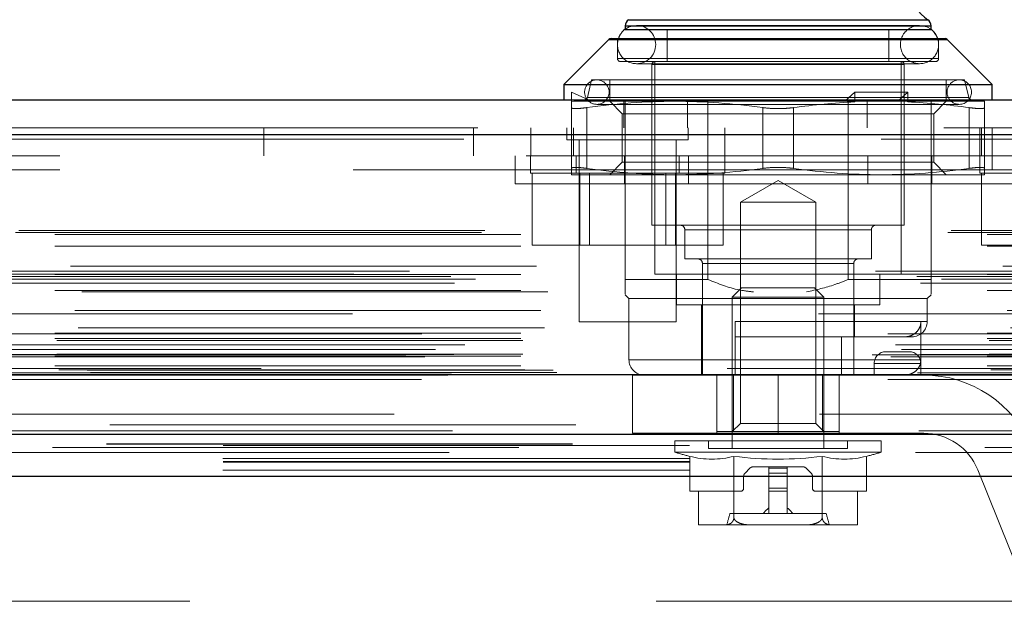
# Model space of a CAD drawing. Header units: inches. Extents: x 0.2 to 10.8, y 0.2 to 8.2.
# Tile 15 of 98: x 4.348 to 4.559, y 2.364 to 2.489. Entities that reach past the tile are written whole.
import ezdxf

# ---------------------------------------------------------------- set-up
doc = ezdxf.new("R2010")
doc.units = ezdxf.units.IN
doc.header["$MEASUREMENT"] = 0
doc.linetypes.add('HIDDEN', pattern=[0.07500000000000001, 0.05, -0.025])
doc.layers.add('DIMENSIONS', color=140, linetype='Continuous')
doc.layers.add('SLD-0', color=179, linetype='Continuous')
doc.styles.add('SLDTEXTSTYLE0', font='TXT', dxfattribs={"width": 0.7})
doc.dimstyles.new('SLDDIMSTYLE0', dxfattribs={"dimtxt": 0.0849609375, "dimasz": 0.13, "dimexe": 0, "dimexo": 0.0625, "dimgap": 0.021240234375, "dimtad": 0, "dimtih": 1, "dimtoh": 1, "dimlfac": 12, "dimrnd": 1e-09, "dimzin": 12, "dimdsep": 46, "dimtxsty": 'SLDTEXTSTYLE0', "dimsah": 1, "dimcen": 0.09, "dimadec": 0, "dimazin": 3, "dimtfac": 1, "dimtofl": 0, "dimtmove": 0, "dimatfit": 3, "dimfxl": 0, "dimfrac": 2, "dimtolj": 1, "dimtzin": 12, "dimarcsym": 0})

# ---------------------------------------------------------------- blocks, each defined once
blk = doc.blocks.new('_D_25')
at = {"layer": 'DIMENSIONS'}
for p, q in [((2.790251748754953, 2.441079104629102), (2.790251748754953, 2.822893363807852)), ((4.585085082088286, 2.441079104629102), (4.585085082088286, 2.822893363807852)), ((2.790251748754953, 2.697893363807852), (3.390614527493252, 2.697893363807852)), ((3.505737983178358, 2.697893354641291), (3.477207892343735, 2.697893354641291)), ((3.477207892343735, 2.697893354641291), (3.477207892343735, 2.562862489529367)), ((3.828886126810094, 2.697893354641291), (3.857416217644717, 2.697893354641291)), ((3.857416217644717, 2.697893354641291), (3.857416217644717, 2.562862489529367)), ((4.585085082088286, 2.697893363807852), (3.944009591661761, 2.697893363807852)), ((3.477207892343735, 2.562862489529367), (3.505737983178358, 2.562862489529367)), ((3.857416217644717, 2.562862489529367), (3.828886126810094, 2.562862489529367))]:
    blk.add_line(p, q, dxfattribs=at)
for points in [[(2.790251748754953, 2.697893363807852), (2.920251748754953, 2.677893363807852), (2.920251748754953, 2.717893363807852)], [(4.585085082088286, 2.697893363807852), (4.455085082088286, 2.717893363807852), (4.455085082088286, 2.677893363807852)]]:
    blk.add_solid(points, dxfattribs=at)
at = {"layer": 'DIMENSIONS', "char_height": 0.08333333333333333, "attachment_point": 1, "style": 'SLDTEXTSTYLE0'}
for s, insert in [('21.54', (3.505737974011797, 2.82433572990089)), ('547.1', (3.505737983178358, 2.670284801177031))]:
    blk.add_mtext(s, dxfattribs=dict(at, insert=insert))

msp = doc.modelspace()

# ---------------------------------------------------------------- linework, layer by layer
at = {"layer": 'SLD-0', "linetype": 'Continuous', "lineweight": 25}
for p, q in [((4.47816481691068, 2.489018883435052), (4.510270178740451, 2.489018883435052)), ((4.510270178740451, 2.489018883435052), (4.542375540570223, 2.489018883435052)), ((4.47746177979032, 2.487672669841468), (4.47746177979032, 2.486961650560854)), ((4.47746177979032, 2.487672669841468), (4.510270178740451, 2.487672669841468)), ((4.47746177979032, 2.4869321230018), (4.510270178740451, 2.4869321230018)), ((4.510270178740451, 2.487672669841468), (4.543078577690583, 2.487672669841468)), ((4.510270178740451, 2.4869321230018), (4.543078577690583, 2.4869321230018)), ((4.543078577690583, 2.486961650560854), (4.543078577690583, 2.487672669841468)), ((4.473988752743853, 2.484771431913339), (4.464338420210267, 2.475121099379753)), ((4.473988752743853, 2.484771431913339), (4.510270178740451, 2.484771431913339)), ((4.474452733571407, 2.484963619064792), (4.510270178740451, 2.484963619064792)), ((4.510270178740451, 2.484963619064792), (4.546087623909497, 2.484963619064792)), ((4.510270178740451, 2.484771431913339), (4.546551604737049, 2.484771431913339)), ((4.556201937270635, 2.475121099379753), (4.546551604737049, 2.484771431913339)), ((4.464338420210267, 2.475121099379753), (4.464338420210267, 2.471840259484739)), ((4.464338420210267, 2.475121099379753), (4.510270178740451, 2.475121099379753)), ((4.510270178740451, 2.475121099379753), (4.556201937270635, 2.475121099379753)), ((4.556201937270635, 2.471840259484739), (4.556201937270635, 2.475121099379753)), ((2.745832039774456, 2.471840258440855), (4.629464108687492, 2.471840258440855)), ((2.74288689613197, 2.464403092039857), (4.632409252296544, 2.464403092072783)), ((2.733802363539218, 2.412882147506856), (4.641493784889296, 2.412882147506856)), ((2.791244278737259, 2.400079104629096), (4.58409255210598, 2.400079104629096)), ((2.791244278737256, 2.391079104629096), (4.58409255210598, 2.391079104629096))]:
    msp.add_line(p, q, dxfattribs=at)
at = {"layer": 'SLD-0', "linetype": 'HIDDEN', "lineweight": 18}
for p, q in [((4.542375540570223, 2.489018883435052), (4.47816481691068, 2.489018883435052)), ((4.47820118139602, 2.489018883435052), (4.542339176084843, 2.489018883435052)), ((4.543078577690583, 2.487672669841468), (4.47746177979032, 2.487672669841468)), ((4.47746177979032, 2.486961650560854), (4.47746177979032, 2.4869321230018)), ((4.477498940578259, 2.487672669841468), (4.543041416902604, 2.487672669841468)), ((4.540617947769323, 2.487781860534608), (4.47992240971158, 2.487781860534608)), ((4.486484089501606, 2.4869321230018), (4.486484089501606, 2.480042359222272)), ((4.534056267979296, 2.480042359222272), (4.534056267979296, 2.4869321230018)), ((4.543078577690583, 2.4869321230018), (4.543078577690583, 2.486961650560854)), ((4.546551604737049, 2.484771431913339), (4.473988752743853, 2.484771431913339)), ((4.474025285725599, 2.484771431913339), (4.546515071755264, 2.484771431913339)), ((4.475821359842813, 2.484963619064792), (4.475821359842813, 2.480698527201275)), ((4.544718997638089, 2.480698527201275), (4.544718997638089, 2.484963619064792)), ((4.475968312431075, 2.480698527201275), (4.544572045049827, 2.480698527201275)), ((4.475968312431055, 2.480698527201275), (4.544572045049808, 2.480698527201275)), ((4.476477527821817, 2.480042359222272), (4.510270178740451, 2.480042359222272)), ((4.483859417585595, 2.480042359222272), (4.483859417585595, 2.43443868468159)), ((4.510270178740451, 2.480042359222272), (4.544062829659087, 2.480042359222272)), ((4.536680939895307, 2.43443868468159), (4.536680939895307, 2.480042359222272)), ((4.47992240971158, 2.479579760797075), (4.540617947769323, 2.479579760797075)), ((4.483203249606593, 2.479386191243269), (4.483203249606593, 2.444937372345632)), ((4.483351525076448, 2.479386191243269), (4.537188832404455, 2.479386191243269)), ((4.483351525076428, 2.479386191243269), (4.537188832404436, 2.479386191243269)), ((4.537337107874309, 2.444937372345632), (4.537337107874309, 2.479386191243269)), ((4.470243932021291, 2.476105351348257), (4.46937666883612, 2.472348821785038)), ((4.470243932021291, 2.476105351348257), (4.510270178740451, 2.476105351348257)), ((4.474180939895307, 2.476105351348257), (4.474180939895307, 2.471840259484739)), ((4.510270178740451, 2.476105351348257), (4.550296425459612, 2.476105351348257)), ((4.546359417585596, 2.471840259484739), (4.546359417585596, 2.476105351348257)), ((4.551163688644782, 2.472348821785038), (4.550296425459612, 2.476105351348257)), ((4.465978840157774, 2.473480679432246), (4.470242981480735, 2.471512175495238)), ((4.465978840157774, 2.471382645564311), (4.465978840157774, 2.473480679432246)), ((4.526733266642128, 2.473480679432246), (4.524601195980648, 2.471512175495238)), ((4.526733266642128, 2.471382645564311), (4.526733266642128, 2.473480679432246)), ((4.538098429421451, 2.473480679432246), (4.526733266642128, 2.473480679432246)), ((4.538098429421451, 2.473480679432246), (4.535966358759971, 2.471512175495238)), ((4.538098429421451, 2.471382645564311), (4.538098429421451, 2.473480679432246)), ((4.465978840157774, 2.471382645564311), (4.466467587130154, 2.471512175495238)), ((4.466467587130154, 2.471512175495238), (4.488124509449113, 2.471512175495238)), ((4.469413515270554, 2.472348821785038), (4.551126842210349, 2.472348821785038)), ((4.469413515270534, 2.472348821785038), (4.551126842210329, 2.472348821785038)), ((4.474180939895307, 2.471512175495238), (4.476844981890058, 2.468848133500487)), ((4.477161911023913, 2.465840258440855), (4.477161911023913, 2.471840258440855)), ((4.47746177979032, 2.433290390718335), (4.47746177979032, 2.471840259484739)), ((4.488124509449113, 2.471512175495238), (4.526488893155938, 2.471512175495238)), ((4.490870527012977, 2.465840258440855), (4.490870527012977, 2.471840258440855)), ((4.495235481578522, 2.433290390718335), (4.495235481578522, 2.471840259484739)), ((4.52530487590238, 2.433290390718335), (4.52530487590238, 2.471840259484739)), ((4.526733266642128, 2.471382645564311), (4.526488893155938, 2.471512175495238)), ((4.535966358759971, 2.471512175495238), (4.526488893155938, 2.471512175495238)), ((4.529369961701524, 2.465840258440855), (4.529369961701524, 2.471840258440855)), ((4.537854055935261, 2.471512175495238), (4.535966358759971, 2.471512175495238)), ((4.538098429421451, 2.471382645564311), (4.537854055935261, 2.471512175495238)), ((4.537854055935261, 2.471512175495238), (4.554561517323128, 2.471512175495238)), ((4.543078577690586, 2.465840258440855), (4.543078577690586, 2.471840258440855)), ((4.543695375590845, 2.468848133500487), (4.546359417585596, 2.471512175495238)), ((4.465978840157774, 2.470154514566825), (4.465978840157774, 2.457121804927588)), ((4.469259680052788, 2.470154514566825), (4.469259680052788, 2.457121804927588)), ((4.469259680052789, 2.470154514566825), (4.469259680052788, 2.457121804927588)), ((4.469259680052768, 2.470154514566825), (4.469259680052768, 2.457121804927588)), ((4.469259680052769, 2.470154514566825), (4.469259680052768, 2.457121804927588)), ((4.471392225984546, 2.470856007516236), (4.549148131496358, 2.470856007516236)), ((4.506989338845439, 2.470154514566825), (4.506989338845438, 2.457121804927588)), ((4.506989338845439, 2.470154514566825), (4.506989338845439, 2.457121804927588)), ((4.506989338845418, 2.470154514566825), (4.506989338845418, 2.457121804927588)), ((4.506989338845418, 2.470154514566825), (4.506989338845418, 2.457121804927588)), ((4.513551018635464, 2.470154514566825), (4.513551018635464, 2.457121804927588)), ((4.513551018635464, 2.470154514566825), (4.513551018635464, 2.457121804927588)), ((4.513551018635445, 2.470154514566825), (4.513551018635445, 2.457121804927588)), ((4.513551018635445, 2.470154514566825), (4.513551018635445, 2.457121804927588)), ((4.551280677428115, 2.470154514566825), (4.551280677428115, 2.457121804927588)), ((4.551280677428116, 2.470154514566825), (4.551280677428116, 2.457121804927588)), ((4.551280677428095, 2.470154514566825), (4.551280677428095, 2.457121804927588)), ((4.551280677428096, 2.470154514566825), (4.551280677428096, 2.457121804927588)), ((4.554561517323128, 2.470154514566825), (4.554561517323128, 2.457121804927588)), ((4.476844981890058, 2.468848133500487), (4.543695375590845, 2.468848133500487)), ((4.476844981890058, 2.468848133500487), (4.476844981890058, 2.458428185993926)), ((4.543695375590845, 2.458428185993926), (4.543695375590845, 2.468848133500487)), ((2.745832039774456, 2.465840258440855), (4.629464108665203, 2.465840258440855)), ((4.399967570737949, 2.459840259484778), (4.399967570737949, 2.465840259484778)), ((4.444911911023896, 2.459840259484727), (4.444911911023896, 2.465840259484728)), ((4.457217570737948, 2.465840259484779), (4.457217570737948, 2.459840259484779)), ((4.464974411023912, 2.465840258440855), (4.464974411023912, 2.463236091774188)), ((4.466411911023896, 2.465840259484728), (4.466411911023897, 2.459840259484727)), ((4.491016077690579, 2.463236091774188), (4.491016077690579, 2.465840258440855)), ((4.498884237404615, 2.459840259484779), (4.498884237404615, 2.465840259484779)), ((4.543078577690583, 2.433290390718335), (4.543078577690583, 2.465840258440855)), ((4.553578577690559, 2.465840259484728), (4.553578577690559, 2.459840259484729)), ((4.553911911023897, 2.459840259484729), (4.553911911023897, 2.465840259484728)), ((4.556217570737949, 2.45684025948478), (4.556217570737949, 2.46584025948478)), ((4.632409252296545, 2.464403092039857), (2.742886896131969, 2.464403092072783)), ((2.74288689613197, 2.463361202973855), (4.632409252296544, 2.463361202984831)), ((4.632409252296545, 2.463361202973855), (2.742886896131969, 2.463361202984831)), ((4.464974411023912, 2.463236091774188), (4.491016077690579, 2.463236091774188)), ((4.467578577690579, 2.463236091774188), (4.46757857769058, 2.424173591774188)), ((4.488411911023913, 2.424173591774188), (4.488411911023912, 2.463236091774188)), ((4.556217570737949, 2.45984025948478), (2.819134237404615, 2.459840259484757)), ((4.453853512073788, 2.459840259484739), (4.453853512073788, 2.453840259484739)), ((4.457161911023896, 2.459840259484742), (4.457161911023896, 2.456090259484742)), ((4.466953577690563, 2.459840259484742), (4.466953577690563, 2.456090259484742)), ((4.477311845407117, 2.453840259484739), (4.477311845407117, 2.459840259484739)), ((4.489036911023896, 2.456090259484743), (4.489036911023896, 2.459840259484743)), ((4.491020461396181, 2.453840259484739), (4.491020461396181, 2.45984025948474)), ((4.498828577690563, 2.456090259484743), (4.498828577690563, 2.459840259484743)), ((4.529519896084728, 2.453840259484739), (4.529519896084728, 2.45984025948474)), ((4.543228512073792, 2.453840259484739), (4.543228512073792, 2.459840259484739)), ((4.55357857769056, 2.459840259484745), (4.55357857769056, 2.456090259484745)), ((4.601161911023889, 2.459840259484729), (4.556217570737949, 2.459840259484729)), ((2.819134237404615, 2.456840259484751), (4.556217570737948, 2.456840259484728)), ((2.819134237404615, 2.456840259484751), (4.556217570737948, 2.456840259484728)), ((4.556217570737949, 2.45684025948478), (2.819134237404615, 2.456840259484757)), ((4.556217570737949, 2.45684025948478), (2.819134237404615, 2.456840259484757)), ((4.476844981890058, 2.458428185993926), (4.474180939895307, 2.455764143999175)), ((4.476844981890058, 2.458428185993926), (4.543695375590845, 2.458428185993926)), ((4.546359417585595, 2.455764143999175), (4.543695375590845, 2.458428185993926)), ((4.599384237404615, 2.45684025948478), (4.556217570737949, 2.45684025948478)), ((4.457161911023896, 2.456090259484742), (4.498828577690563, 2.456090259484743)), ((4.457499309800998, 2.456090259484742), (4.457499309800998, 2.440673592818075)), ((4.465978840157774, 2.455764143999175), (4.488124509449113, 2.455764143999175)), ((4.467747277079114, 2.456090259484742), (4.467747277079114, 2.440673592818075)), ((4.469832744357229, 2.456090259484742), (4.469832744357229, 2.440673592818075)), ((4.48615774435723, 2.440673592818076), (4.48615774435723, 2.456090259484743)), ((4.488124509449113, 2.455764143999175), (4.532415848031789, 2.455764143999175)), ((4.488243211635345, 2.456090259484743), (4.488243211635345, 2.440673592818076)), ((4.498491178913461, 2.456090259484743), (4.498491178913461, 2.440673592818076)), ((4.510270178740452, 2.454512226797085), (4.502204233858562, 2.449855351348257)), ((4.518336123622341, 2.449855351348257), (4.510270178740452, 2.454512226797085)), ((4.532415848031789, 2.455764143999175), (4.554561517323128, 2.455764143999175)), ((4.55357857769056, 2.456090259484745), (4.595245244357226, 2.456090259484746)), ((4.553915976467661, 2.456090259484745), (4.553915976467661, 2.440673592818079)), ((4.510270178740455, 2.45384025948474), (4.453853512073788, 2.453840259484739)), ((4.566686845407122, 2.453840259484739), (4.510270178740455, 2.45384025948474)), ((4.502204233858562, 2.449855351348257), (4.510270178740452, 2.449855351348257)), ((4.502204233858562, 2.449855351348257), (4.502204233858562, 2.402422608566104)), ((4.510270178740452, 2.449855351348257), (4.518336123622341, 2.449855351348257)), ((4.518336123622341, 2.402422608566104), (4.518336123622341, 2.449855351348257)), ((4.483203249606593, 2.444937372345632), (4.510270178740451, 2.444937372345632)), ((4.490257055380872, 2.443953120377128), (4.490257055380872, 2.437719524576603)), ((4.490402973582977, 2.443953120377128), (4.530137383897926, 2.443953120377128)), ((4.490402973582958, 2.443953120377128), (4.530137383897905, 2.443953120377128)), ((4.510270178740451, 2.444937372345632), (4.537337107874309, 2.444937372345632)), ((4.530283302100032, 2.437719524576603), (4.530283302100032, 2.443953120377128)), ((2.746663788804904, 2.443352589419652), (4.628632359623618, 2.443352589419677)), ((2.747394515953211, 2.443785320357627), (4.627901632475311, 2.443785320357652)), ((2.755111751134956, 2.442951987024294), (4.620184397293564, 2.442951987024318)), ((2.755111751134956, 2.442951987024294), (4.620184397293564, 2.442951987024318)), ((2.755111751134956, 2.440419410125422), (4.620184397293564, 2.440419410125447)), ((4.457499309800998, 2.440673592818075), (4.467747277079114, 2.440673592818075)), ((4.467747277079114, 2.440673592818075), (4.488243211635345, 2.440673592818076)), ((4.488243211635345, 2.440673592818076), (4.498491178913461, 2.440673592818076)), ((4.553915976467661, 2.440673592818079), (4.564163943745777, 2.440673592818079)), ((4.490257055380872, 2.437719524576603), (4.510270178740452, 2.437719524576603)), ((4.510270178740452, 2.437719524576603), (4.530283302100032, 2.437719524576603)), ((2.758477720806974, 2.436111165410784), (4.61681842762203, 2.436111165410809)), ((4.494030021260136, 2.436735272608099), (4.494030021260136, 2.412785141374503)), ((4.494067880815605, 2.436735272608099), (4.526472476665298, 2.436735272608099)), ((4.494067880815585, 2.436735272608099), (4.526472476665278, 2.436735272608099)), ((4.526510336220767, 2.412785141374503), (4.526510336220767, 2.436735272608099)), ((2.740058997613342, 2.433919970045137), (4.635237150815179, 2.433919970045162)), ((4.631201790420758, 2.435088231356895), (2.744107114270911, 2.435088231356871)), ((2.745361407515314, 2.433335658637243), (4.629934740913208, 2.433335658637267)), ((2.755111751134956, 2.434384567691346), (4.620184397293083, 2.43438456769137)), ((4.619252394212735, 2.434391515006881), (2.756041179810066, 2.434391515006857)), ((4.483859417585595, 2.43443868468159), (4.510270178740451, 2.43443868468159)), ((4.488452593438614, 2.43443868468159), (4.488452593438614, 2.427877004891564)), ((4.510270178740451, 2.43443868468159), (4.536680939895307, 2.43443868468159)), ((4.532087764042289, 2.427877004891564), (4.532087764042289, 2.43443868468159)), ((2.740840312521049, 2.43246119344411), (4.634448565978, 2.432461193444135)), ((4.47746177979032, 2.433290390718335), (4.495235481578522, 2.433290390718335)), ((4.502440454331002, 2.431485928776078), (4.500427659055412, 2.429473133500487)), ((4.502440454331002, 2.431485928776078), (4.510270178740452, 2.431485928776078)), ((4.510270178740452, 2.431485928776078), (4.5180999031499, 2.431485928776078)), ((4.520112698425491, 2.429473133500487), (4.5180999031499, 2.431485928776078)), ((4.52530487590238, 2.433290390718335), (4.543078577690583, 2.433290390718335)), ((2.755111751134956, 2.430939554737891), (4.620184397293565, 2.430939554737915)), ((2.76087663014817, 2.430621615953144), (4.614411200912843, 2.430621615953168)), ((4.47746177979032, 2.430009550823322), (4.478281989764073, 2.429189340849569)), ((4.478281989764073, 2.429189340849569), (4.510270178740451, 2.429189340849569)), ((4.478281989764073, 2.429189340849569), (4.478281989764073, 2.416065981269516)), ((4.500427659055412, 2.429473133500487), (4.510270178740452, 2.429473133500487)), ((4.500427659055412, 2.429473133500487), (4.500427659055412, 2.39703710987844)), ((4.510270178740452, 2.429473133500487), (4.520112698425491, 2.429473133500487)), ((4.510270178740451, 2.429189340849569), (4.54225836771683, 2.429189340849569)), ((4.520112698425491, 2.39703710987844), (4.520112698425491, 2.429473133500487)), ((4.54225836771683, 2.429189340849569), (4.543078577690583, 2.430009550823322)), ((4.54225836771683, 2.42426808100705), (4.54225836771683, 2.429189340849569)), ((4.488452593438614, 2.427877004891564), (4.510270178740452, 2.427877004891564)), ((4.493865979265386, 2.427877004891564), (4.493865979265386, 2.412785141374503)), ((4.510270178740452, 2.427877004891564), (4.532087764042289, 2.427877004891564)), ((4.526674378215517, 2.420987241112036), (4.526674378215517, 2.427877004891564)), ((4.618945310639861, 2.425939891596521), (2.75635035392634, 2.425939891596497)), ((2.759406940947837, 2.426614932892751), (4.615889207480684, 2.426614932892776)), ((2.759406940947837, 2.426614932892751), (4.615889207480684, 2.426614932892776)), ((2.760138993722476, 2.422879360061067), (4.615153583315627, 2.422879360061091)), ((4.46757857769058, 2.424173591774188), (4.488411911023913, 2.424173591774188)), ((4.501083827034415, 2.416065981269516), (4.501083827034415, 2.42426808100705)), ((4.501083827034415, 2.42426808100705), (4.542112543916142, 2.42426808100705)), ((4.501083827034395, 2.42426808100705), (4.542112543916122, 2.42426808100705)), ((4.540910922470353, 2.416065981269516), (4.540910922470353, 2.42426808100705)), ((4.633814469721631, 2.421645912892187), (2.741472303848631, 2.421645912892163)), ((2.755111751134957, 2.42176894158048), (4.620184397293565, 2.421768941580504)), ((4.501083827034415, 2.420987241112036), (4.538977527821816, 2.420987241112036)), ((4.523860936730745, 2.412785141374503), (4.523860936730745, 2.420987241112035)), ((2.73549530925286, 2.4192454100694), (4.639800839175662, 2.419245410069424)), ((2.743042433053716, 2.419276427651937), (4.632253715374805, 2.419276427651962)), ((2.755111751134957, 2.420595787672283), (4.620184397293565, 2.420595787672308)), ((2.755111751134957, 2.420595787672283), (4.620184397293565, 2.420595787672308)), ((2.755528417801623, 2.420179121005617), (4.619767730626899, 2.420179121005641)), ((2.730426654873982, 2.417107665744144), (4.644869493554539, 2.417107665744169)), ((2.730426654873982, 2.417107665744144), (4.644869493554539, 2.417107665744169)), ((2.73447244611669, 2.416682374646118), (4.640823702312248, 2.416682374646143)), ((4.640733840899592, 2.417192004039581), (2.734562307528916, 2.417192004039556)), ((2.736762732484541, 2.418296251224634), (4.638480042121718, 2.418296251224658)), ((2.755111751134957, 2.416845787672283), (4.620184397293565, 2.416845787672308)), ((2.755111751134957, 2.416845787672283), (4.620184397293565, 2.416845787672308)), ((2.755528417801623, 2.41726245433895), (4.619767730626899, 2.417262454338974)), ((4.538393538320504, 2.417785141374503), (4.533393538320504, 2.417785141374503)), ((2.755111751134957, 2.414772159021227), (4.620184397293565, 2.414772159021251)), ((2.755111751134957, 2.414772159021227), (4.620184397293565, 2.414772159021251)), ((4.540910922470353, 2.416065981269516), (4.478432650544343, 2.416065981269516)), ((4.540910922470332, 2.416065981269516), (4.478432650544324, 2.416065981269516)), ((4.540893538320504, 2.415285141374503), (4.530893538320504, 2.415285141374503)), ((4.530893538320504, 2.415285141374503), (4.530893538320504, 2.412785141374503)), ((4.530893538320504, 2.415285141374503), (4.540893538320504, 2.415285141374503)), ((4.540893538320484, 2.415285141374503), (4.530893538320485, 2.415285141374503)), ((4.530893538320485, 2.415285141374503), (4.540893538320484, 2.415285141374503)), ((4.540893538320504, 2.415285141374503), (4.540893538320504, 2.412785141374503)), ((2.739245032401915, 2.412806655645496), (4.636051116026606, 2.412806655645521)), ((2.739454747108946, 2.412779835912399), (4.635841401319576, 2.412779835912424)), ((2.740208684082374, 2.413258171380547), (4.635087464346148, 2.413258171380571)), ((2.740208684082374, 2.413258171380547), (4.635087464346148, 2.413258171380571)), ((2.755945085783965, 2.413929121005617), (4.619351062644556, 2.413929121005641)), ((2.755945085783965, 2.413929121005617), (4.619351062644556, 2.413929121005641)), ((2.762024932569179, 2.413858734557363), (4.613271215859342, 2.413858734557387)), ((2.762024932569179, 2.413858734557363), (4.613271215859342, 2.413858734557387)), ((2.762797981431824, 2.413311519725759), (4.612498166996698, 2.413311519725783)), ((2.762797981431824, 2.413311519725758), (4.612498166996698, 2.413311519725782)), ((4.599384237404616, 2.414173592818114), (2.775967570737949, 2.414173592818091)), ((4.479018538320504, 2.412785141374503), (4.510268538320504, 2.412785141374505)), ((4.479018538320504, 2.412785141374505), (4.479018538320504, 2.400285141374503)), ((4.497143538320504, 2.412785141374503), (4.497143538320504, 2.400285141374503)), ((4.497146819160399, 2.400646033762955), (4.497146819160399, 2.412785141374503)), ((4.500703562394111, 2.400646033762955), (4.500703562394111, 2.412785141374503)), ((4.510268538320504, 2.412785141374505), (4.510268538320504, 2.400285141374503)), ((4.510268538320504, 2.412785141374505), (4.541518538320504, 2.412785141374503)), ((4.510268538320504, 2.412785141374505), (4.510268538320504, 2.400285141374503)), ((4.510268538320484, 2.412785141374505), (4.510268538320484, 2.400285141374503)), ((4.510268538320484, 2.412785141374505), (4.510268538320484, 2.400285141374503)), ((4.519836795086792, 2.400646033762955), (4.519836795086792, 2.412785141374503)), ((4.523393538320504, 2.412785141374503), (4.523393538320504, 2.400285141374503)), ((2.733802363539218, 2.411840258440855), (4.641493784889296, 2.411840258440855)), ((2.766888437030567, 2.40211962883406), (4.608407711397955, 2.402119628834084)), ((4.502204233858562, 2.402422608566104), (4.500427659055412, 2.400646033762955)), ((4.502204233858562, 2.402422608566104), (4.518336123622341, 2.402422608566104)), ((4.520112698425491, 2.400646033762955), (4.518336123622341, 2.402422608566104)), ((4.479018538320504, 2.400285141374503), (4.510268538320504, 2.400285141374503)), ((4.497146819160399, 2.400646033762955), (4.500703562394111, 2.400646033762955)), ((4.500703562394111, 2.400646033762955), (4.519836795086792, 2.400646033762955)), ((4.541518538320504, 2.400285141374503), (4.510268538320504, 2.400285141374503)), ((4.519836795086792, 2.400646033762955), (4.523393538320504, 2.400646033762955)), ((2.766178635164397, 2.397992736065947), (4.609113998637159, 2.397992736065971)), ((2.791244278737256, 2.397697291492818), (4.584092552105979, 2.397697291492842)), ((4.488124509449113, 2.398677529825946), (4.510270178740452, 2.398677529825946)), ((4.488124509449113, 2.398677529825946), (4.488124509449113, 2.396235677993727)), ((4.495342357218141, 2.398677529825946), (4.495342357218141, 2.39703710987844)), ((4.510270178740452, 2.398677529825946), (4.53241584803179, 2.398677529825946)), ((4.525198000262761, 2.39703710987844), (4.525198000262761, 2.398677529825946)), ((4.53241584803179, 2.396235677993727), (4.53241584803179, 2.398677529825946)), ((2.754642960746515, 2.397268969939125), (4.620639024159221, 2.397268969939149)), ((4.488124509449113, 2.396235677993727), (4.510270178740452, 2.396235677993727)), ((4.491328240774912, 2.395346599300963), (4.491328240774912, 2.387850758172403)), ((4.495342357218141, 2.39703710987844), (4.510270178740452, 2.39703710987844)), ((4.500799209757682, 2.395346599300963), (4.500799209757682, 2.382209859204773)), ((4.510270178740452, 2.39703710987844), (4.525198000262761, 2.39703710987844)), ((4.510270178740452, 2.396235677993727), (4.53241584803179, 2.396235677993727)), ((4.519741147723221, 2.395346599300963), (4.519741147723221, 2.382209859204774)), ((4.52921211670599, 2.395346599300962), (4.52921211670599, 2.387850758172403)), ((2.791168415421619, 2.394882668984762), (4.58416841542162, 2.394882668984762)), ((2.791244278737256, 2.394079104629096), (4.58409255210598, 2.394079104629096)), ((2.791168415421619, 2.392346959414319), (4.58416841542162, 2.392346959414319)), ((2.791244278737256, 2.391079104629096), (4.58409255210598, 2.391079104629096)), ((2.791244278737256, 2.391079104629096), (4.58409255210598, 2.391079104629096)), ((2.791244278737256, 2.391079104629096), (4.58409255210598, 2.391079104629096)), ((2.791244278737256, 2.391079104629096), (4.58409255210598, 2.391079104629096)), ((2.791244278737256, 2.391079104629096), (4.58409255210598, 2.391079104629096)), ((4.504240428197, 2.392811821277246), (4.50317656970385, 2.391747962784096)), ((4.508301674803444, 2.393100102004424), (4.504936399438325, 2.393100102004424)), ((4.508301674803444, 2.393100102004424), (4.512238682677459, 2.393100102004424)), ((4.508301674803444, 2.393100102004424), (4.508301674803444, 2.392811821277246)), ((4.508301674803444, 2.392811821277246), (4.508301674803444, 2.391747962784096)), ((4.508301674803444, 2.392811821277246), (4.512238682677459, 2.392811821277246)), ((4.508301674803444, 2.392811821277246), (4.512238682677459, 2.392811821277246)), ((4.508301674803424, 2.392811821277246), (4.51223868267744, 2.392811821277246)), ((4.508301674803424, 2.392811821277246), (4.51223868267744, 2.392811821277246)), ((4.508301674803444, 2.391747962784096), (4.508301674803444, 2.391051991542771)), ((4.508301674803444, 2.391747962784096), (4.512238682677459, 2.391747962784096)), ((4.508301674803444, 2.391747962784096), (4.512238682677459, 2.391747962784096)), ((4.508301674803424, 2.391747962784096), (4.51223868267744, 2.391747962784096)), ((4.508301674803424, 2.391747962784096), (4.51223868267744, 2.391747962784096)), ((4.512238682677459, 2.393100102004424), (4.512238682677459, 2.392811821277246)), ((4.515603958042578, 2.393100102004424), (4.512238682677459, 2.393100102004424)), ((4.512238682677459, 2.392811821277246), (4.512238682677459, 2.391747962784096)), ((4.512238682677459, 2.391747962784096), (4.512238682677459, 2.391051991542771)), ((4.517363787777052, 2.391747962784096), (4.516299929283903, 2.392811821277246)), ((4.562162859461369, 2.370078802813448), (4.553106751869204, 2.392471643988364)), ((4.502888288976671, 2.391051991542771), (4.502888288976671, 2.388506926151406)), ((4.508301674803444, 2.391051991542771), (4.508301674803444, 2.388506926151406)), ((4.508301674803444, 2.391051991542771), (4.512238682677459, 2.391051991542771)), ((4.508301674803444, 2.391051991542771), (4.512238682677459, 2.391051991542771)), ((4.508301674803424, 2.391051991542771), (4.51223868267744, 2.391051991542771)), ((4.508301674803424, 2.391051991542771), (4.51223868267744, 2.391051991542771)), ((4.512238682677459, 2.391051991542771), (4.512238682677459, 2.388506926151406)), ((4.517652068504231, 2.388506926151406), (4.517652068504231, 2.391051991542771)), ((4.493222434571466, 2.387850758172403), (4.491328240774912, 2.387850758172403)), ((4.493222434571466, 2.380633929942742), (4.493222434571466, 2.387850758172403)), ((4.502232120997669, 2.387850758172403), (4.493222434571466, 2.387850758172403)), ((4.508301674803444, 2.388506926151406), (4.512238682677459, 2.388506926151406)), ((4.508301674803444, 2.388506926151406), (4.508301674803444, 2.387850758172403)), ((4.508301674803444, 2.388506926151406), (4.512238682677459, 2.388506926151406)), ((4.508301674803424, 2.388506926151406), (4.51223868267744, 2.388506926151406)), ((4.508301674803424, 2.388506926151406), (4.51223868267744, 2.388506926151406)), ((4.508301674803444, 2.387850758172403), (4.512238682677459, 2.387850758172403)), ((4.508301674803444, 2.387850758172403), (4.508301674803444, 2.383093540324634)), ((4.512238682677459, 2.388506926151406), (4.512238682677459, 2.387850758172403)), ((4.512238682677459, 2.387850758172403), (4.512238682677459, 2.383093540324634)), ((4.527317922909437, 2.387850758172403), (4.518308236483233, 2.387850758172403)), ((4.527317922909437, 2.387850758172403), (4.527317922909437, 2.380633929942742)), ((4.52921211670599, 2.387850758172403), (4.527317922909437, 2.387850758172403)), ((4.499952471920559, 2.383093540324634), (4.520587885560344, 2.383093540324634)), ((4.493281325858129, 2.380632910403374), (4.493312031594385, 2.380632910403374)), ((4.493281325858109, 2.380632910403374), (4.493312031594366, 2.380632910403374)), ((4.493312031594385, 2.380632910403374), (4.498815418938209, 2.380632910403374)), ((4.498815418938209, 2.380632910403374), (4.504766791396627, 2.380632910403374)), ((4.504766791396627, 2.380632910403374), (4.515773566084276, 2.380632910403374)), ((4.515773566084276, 2.380632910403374), (4.521724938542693, 2.380632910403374)), ((4.521724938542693, 2.380632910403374), (4.527228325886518, 2.380632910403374)), ((4.527228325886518, 2.380632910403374), (4.527259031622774, 2.380632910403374)), ((4.527228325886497, 2.380632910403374), (4.527259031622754, 2.380632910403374)), ((4.58409255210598, 2.364245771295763), (2.791244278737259, 2.364245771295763))]:
    msp.add_line(p, q, dxfattribs=at)
at = {"layer": 'SLD-0', "linetype": 'HIDDEN', "lineweight": 18, "flags": 128}
for points in [[(4.47992240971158, 2.487781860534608), (4.4783530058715, 2.487469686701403), (4.477461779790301, 2.48696165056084)], [(4.543078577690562, 2.48696165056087), (4.542187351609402, 2.487469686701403), (4.540617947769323, 2.487781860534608)], [(4.627900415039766, 2.404388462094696), (3.702929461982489, 2.4043888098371), (2.747398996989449, 2.404388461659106)], [(4.619131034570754, 2.404406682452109), (3.70292946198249, 2.404406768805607), (2.756161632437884, 2.404406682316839)], [(4.640434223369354, 2.400848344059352), (3.647469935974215, 2.400848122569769), (2.734855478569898, 2.40084834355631)], [(4.640441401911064, 2.400848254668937), (3.765852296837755, 2.400845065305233), (2.734856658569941, 2.400848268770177)], [(2.766183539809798, 2.397992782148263), (3.672356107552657, 2.397993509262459), (4.609139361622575, 2.397992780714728)], [(2.739738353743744, 2.396152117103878), (3.67233925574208, 2.39615134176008), (4.635572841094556, 2.396152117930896)], [(2.791244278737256, 2.394261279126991), (3.672339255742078, 2.394260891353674), (4.58409255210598, 2.394261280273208)]]:
    msp.add_lwpolyline(points, dxfattribs=at)
at = {"layer": 'SLD-0', "linetype": 'Continuous', "lineweight": 25}
for centre, radius, start, end in [((4.547999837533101, 2.497096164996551), 0.009842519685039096, 193.4541205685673, 235.1500954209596), ((4.479102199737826, 2.487672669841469), 0.001640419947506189, 124.8499045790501, 180.0000000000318), ((4.541438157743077, 2.487672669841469), 0.001640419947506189, 359.9999999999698, 55.15009542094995), ((4.47992240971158, 2.483680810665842), 0.004101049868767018, 126.8698976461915, 161.7719472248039), ((4.540617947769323, 2.483680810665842), 0.004101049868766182, 18.22805277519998, 53.13010235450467), ((4.474452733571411, 2.484307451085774), 0.0006561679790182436, 90.00000000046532, 134.9999999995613), ((4.546087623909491, 2.484307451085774), 0.0006561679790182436, 45.00000000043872, 89.99999999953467)]:
    msp.add_arc(centre, radius, start, end, dxfattribs=at)
at = {"layer": 'SLD-0', "linetype": 'HIDDEN', "lineweight": 18}
for centre, radius, start, end in [((4.47992240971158, 2.483680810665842), 0.00410104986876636, 270.0000000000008, 90), ((4.540617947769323, 2.483680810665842), 0.00410104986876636, 90, 270.0000000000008), ((4.47992240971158, 2.483680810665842), 0.004101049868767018, 161.7719472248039, 270.0000000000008), ((4.540617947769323, 2.483680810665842), 0.00410104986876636, 270.0000000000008, 18.22805277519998), ((4.47647752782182, 2.480698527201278), 0.0006561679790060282, 180.0000000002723, 269.9999999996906), ((4.483859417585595, 2.479386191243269), 0.0006561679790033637, 90, 180), ((4.536680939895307, 2.479386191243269), 0.0006561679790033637, 0, 90), ((4.544062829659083, 2.480698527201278), 0.0006561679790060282, 270.000000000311, 359.9999999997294), ((4.471392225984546, 2.473480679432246), 0.00262467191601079, 90, 270.0000000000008), ((4.471392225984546, 2.473480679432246), 0.00262467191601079, 270.0000000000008, 90), ((4.549148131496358, 2.473480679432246), 0.00262467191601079, 90, 270.0000000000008), ((4.549148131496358, 2.473480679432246), 0.00262467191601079, 270.0000000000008, 90), ((4.468737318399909, 2.472496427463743), 0.0006561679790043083, 270.0000000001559, 346.9999999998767), ((4.551803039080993, 2.472496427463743), 0.0006561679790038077, 193.0000000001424, 270.0000000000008), ((4.489272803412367, 2.443953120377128), 0.0009842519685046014, 0, 90), ((4.531267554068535, 2.443953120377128), 0.0009842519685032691, 89.99999999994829, 180), ((4.493045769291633, 2.436735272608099), 0.0009842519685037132, 0, 90), ((4.52749458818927, 2.436735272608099), 0.0009842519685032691, 89.99999999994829, 180), ((4.538977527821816, 2.42426808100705), 0.003280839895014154, 270.0000000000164, 0), ((4.533393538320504, 2.415285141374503), 0.002499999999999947, 90, 180), ((4.538393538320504, 2.415285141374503), 0.002500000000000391, 0, 90), ((4.481562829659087, 2.416065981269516), 0.003280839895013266, 180.0000000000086, 270.0000000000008), ((4.541518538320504, 2.387785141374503), 0.02500000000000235, 22.01938135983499, 90), ((4.541518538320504, 2.387785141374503), 0.01250000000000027, 22.01938135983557, 90), ((4.510270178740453, 2.469819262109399), 0.07684383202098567, 253.2503397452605, 255.7295548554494), ((4.496063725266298, 2.413777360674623), 0.01902939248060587, 255.5904657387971, 284.409534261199), ((4.510270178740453, 2.469819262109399), 0.07507247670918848, 262.7523851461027, 277.2476148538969), ((4.524476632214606, 2.41377736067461), 0.01902939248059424, 255.5904657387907, 284.409534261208), ((4.510270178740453, 2.469819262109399), 0.07684383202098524, 284.2704451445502, 286.7496602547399), ((4.503872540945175, 2.391051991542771), 0.0009842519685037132, 135.0000000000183, 180.0000000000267), ((4.504936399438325, 2.392115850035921), 0.0009842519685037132, 90, 135), ((4.515603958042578, 2.392115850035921), 0.0009842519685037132, 45, 90), ((4.516667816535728, 2.391051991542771), 0.000984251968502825, 359.999999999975, 45.00000000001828), ((4.502232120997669, 2.388506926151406), 0.0006561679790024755, 270.0000000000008, 0), ((4.518308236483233, 2.388506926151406), 0.0006561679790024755, 180, 270.0000000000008), ((6.196471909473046, 1.908404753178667), 1.761677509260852, 164.3682972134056, 164.4513821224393), ((2.824066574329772, 1.908404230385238), 1.761679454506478, 15.54861792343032, 15.63170274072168), ((4.493311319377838, 2.384507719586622), 0.00387480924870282, 268.6855685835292, 270.0105313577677), ((4.493281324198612, 2.382334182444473), 0.001701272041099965, 268.0163070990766, 270.0000558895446), ((4.4933113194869, 2.384507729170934), 0.003874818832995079, 268.6855702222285, 270.0105297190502), ((4.527229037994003, 2.384507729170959), 0.003874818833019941, 269.9894702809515, 271.3144297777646), ((4.527229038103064, 2.384507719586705), 0.003874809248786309, 269.9894686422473, 271.3144314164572), ((4.527259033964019, 2.38233414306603), 0.001701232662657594, 269.9999211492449, 271.9837158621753)]:
    msp.add_arc(centre, radius, start, end, dxfattribs=at)
for points in [[(4.465978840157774, 2.470154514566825), (4.465978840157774, 2.470752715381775), (4.465978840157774, 2.471182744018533), (4.465978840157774, 2.471382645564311)], [(4.488124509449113, 2.471512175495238), (4.481811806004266, 2.471512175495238), (4.475526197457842, 2.471010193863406), (4.469259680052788, 2.470154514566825)], [(4.506989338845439, 2.470154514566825), (4.500722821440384, 2.471010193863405), (4.49443721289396, 2.471512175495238), (4.488124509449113, 2.471512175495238)], [(4.526733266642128, 2.471382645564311), (4.522324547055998, 2.471182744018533), (4.517931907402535, 2.470752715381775), (4.513551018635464, 2.470154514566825)], [(4.551280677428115, 2.470154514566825), (4.546899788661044, 2.470752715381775), (4.542507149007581, 2.471182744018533), (4.538098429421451, 2.471382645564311)], [(4.554561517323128, 2.471512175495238), (4.554561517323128, 2.471512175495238), (4.554561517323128, 2.471010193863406), (4.554561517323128, 2.470154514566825)], [(4.465978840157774, 2.455764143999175), (4.465978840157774, 2.455764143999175), (4.465978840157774, 2.456266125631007), (4.465978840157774, 2.457121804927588)], [(4.488124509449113, 2.455764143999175), (4.481811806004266, 2.455764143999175), (4.475526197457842, 2.456266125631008), (4.469259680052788, 2.457121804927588)], [(4.506989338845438, 2.457121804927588), (4.500722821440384, 2.456266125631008), (4.494437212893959, 2.455764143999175), (4.488124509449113, 2.455764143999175)], [(4.513551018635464, 2.457121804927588), (4.519817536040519, 2.456266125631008), (4.526103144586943, 2.455764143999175), (4.532415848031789, 2.455764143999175)], [(4.532415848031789, 2.455764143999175), (4.538728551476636, 2.455764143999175), (4.545014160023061, 2.456266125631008), (4.551280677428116, 2.457121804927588)], [(4.554561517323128, 2.457121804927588), (4.554561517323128, 2.456266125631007), (4.554561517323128, 2.455764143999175), (4.554561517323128, 2.455764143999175)], [(4.507074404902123, 2.383093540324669), (4.507458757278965, 2.38350796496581), (4.507858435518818, 2.383906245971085), (4.508301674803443, 2.384258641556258)], [(4.512238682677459, 2.384258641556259), (4.512681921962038, 2.383906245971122), (4.513081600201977, 2.383507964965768), (4.51346595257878, 2.383093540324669)]]:
    msp.add_open_spline(points, degree=3, dxfattribs=at)
for points, knots in [([(4.469259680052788, 2.470154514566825), (4.468761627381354, 2.470086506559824), (4.468310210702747, 2.470035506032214), (4.46749956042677, 2.469965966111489), (4.467145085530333, 2.469948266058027), (4.466573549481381, 2.469948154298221), (4.466349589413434, 2.46996591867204), (4.466054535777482, 2.470035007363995), (4.465978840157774, 2.470086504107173), (4.465978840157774, 2.470154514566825)], [0, 0, 0, 0, 0.25, 0.25, 0.5, 0.5, 0.75, 0.75, 1, 1, 1, 1]), ([(4.513551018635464, 2.470154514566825), (4.51305296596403, 2.470086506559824), (4.512527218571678, 2.470035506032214), (4.511421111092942, 2.469965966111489), (4.510844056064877, 2.469948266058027), (4.509701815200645, 2.469948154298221), (4.50912152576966, 2.46996591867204), (4.508019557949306, 2.470035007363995), (4.507487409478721, 2.470086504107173), (4.506989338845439, 2.470154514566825)], [0, 0, 0, 0, 0.25, 0.25, 0.5, 0.5, 0.75, 0.75, 1, 1, 1, 1]), ([(4.554561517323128, 2.470154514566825), (4.554561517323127, 2.470086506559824), (4.554487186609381, 2.470035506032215), (4.554191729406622, 2.469965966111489), (4.553969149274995, 2.469948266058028), (4.553398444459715, 2.469948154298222), (4.553042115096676, 2.46996591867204), (4.552235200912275, 2.470035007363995), (4.551778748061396, 2.470086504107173), (4.551280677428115, 2.470154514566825)], [0, 0, 0, 0, 0.25, 0.25, 0.5, 0.5, 0.75, 0.75, 1, 1, 1, 1]), ([(4.465978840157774, 2.457121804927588), (4.465978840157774, 2.457189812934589), (4.466053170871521, 2.457240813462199), (4.46634862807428, 2.457310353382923), (4.466571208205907, 2.457328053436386), (4.467141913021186, 2.457328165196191), (4.467498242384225, 2.457310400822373), (4.468305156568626, 2.457241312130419), (4.468761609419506, 2.45718981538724), (4.469259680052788, 2.457121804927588)], [0, 0, 0, 0, 0.25, 0.25, 0.5, 0.5, 0.75, 0.75, 1, 1, 1, 1]), ([(4.506989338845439, 2.457121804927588), (4.507487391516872, 2.457189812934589), (4.508013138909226, 2.457240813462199), (4.50911924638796, 2.457310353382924), (4.509696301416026, 2.457328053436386), (4.510838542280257, 2.457328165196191), (4.511418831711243, 2.457310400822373), (4.512520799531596, 2.457241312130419), (4.513052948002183, 2.45718981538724), (4.513551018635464, 2.457121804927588)], [0, 0, 0, 0, 0.25, 0.25, 0.5, 0.5, 0.75, 0.75, 1, 1, 1, 1]), ([(4.551280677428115, 2.457121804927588), (4.551778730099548, 2.457189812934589), (4.552230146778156, 2.457240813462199), (4.553040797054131, 2.457310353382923), (4.55339527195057, 2.457328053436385), (4.553966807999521, 2.457328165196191), (4.554190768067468, 2.457310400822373), (4.55448582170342, 2.457241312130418), (4.554561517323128, 2.45718981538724), (4.554561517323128, 2.457121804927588)], [0, 0, 0, 0, 0.25, 0.25, 0.5, 0.5, 0.75, 0.75, 1, 1, 1, 1]), ([(4.47746177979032, 2.430102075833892), (4.47746177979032, 2.43015714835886), (4.47746177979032, 2.430280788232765), (4.477461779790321, 2.431700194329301), (4.47746177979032, 2.432917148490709), (4.47746177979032, 2.433290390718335)], [0, 0, 0, 0, 0.3576770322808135, 0.8029982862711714, 0.9999999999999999, 0.9999999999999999, 0.9999999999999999, 0.9999999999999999]), ([(4.495235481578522, 2.433290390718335), (4.497435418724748, 2.43239888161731), (4.500587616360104, 2.431121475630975), (4.503950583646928, 2.430737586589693), (4.504966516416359, 2.430621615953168)], [0, 0, 0, 0, 0.6979058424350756, 1, 1, 1, 1]), ([(4.516368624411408, 2.430621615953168), (4.518421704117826, 2.431072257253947), (4.521470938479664, 2.431741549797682), (4.524360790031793, 2.43290899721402), (4.52530487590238, 2.433290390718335)], [0, 0, 0, 0, 0.6733099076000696, 0.9999999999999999, 0.9999999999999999, 0.9999999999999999, 0.9999999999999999]), ([(4.543078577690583, 2.430102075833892), (4.543078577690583, 2.43015714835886), (4.543078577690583, 2.430280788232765), (4.543078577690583, 2.431700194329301), (4.543078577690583, 2.432917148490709), (4.543078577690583, 2.433290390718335)], [0, 0, 0, 0, 0.3576770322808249, 0.802998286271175, 1, 1, 1, 1]), ([(4.540910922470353, 2.42426808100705), (4.540910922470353, 2.423823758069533), (4.540816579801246, 2.423387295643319), (4.540459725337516, 2.422583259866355), (4.540196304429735, 2.422217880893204), (4.539554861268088, 2.42162047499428), (4.539171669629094, 2.421383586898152), (4.538352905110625, 2.421068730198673), (4.537911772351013, 2.420987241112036), (4.537468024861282, 2.420987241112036)], [0, 0, 0, 0, 0.25, 0.25, 0.5, 0.5, 0.75, 0.75, 1, 1, 1, 1]), ([(4.501083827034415, 2.412785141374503), (4.501083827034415, 2.412785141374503), (4.501083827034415, 2.41286472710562), (4.501083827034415, 2.41318133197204), (4.501083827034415, 2.413415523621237), (4.501083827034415, 2.414314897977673), (4.501083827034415, 2.415176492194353), (4.501083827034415, 2.416065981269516)], [0, 0, 0, 0, 0.2499999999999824, 0.2499999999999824, 0.4999999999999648, 0.4999999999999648, 1, 1, 1, 1]), ([(4.540910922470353, 2.416065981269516), (4.540910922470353, 2.415621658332), (4.540816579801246, 2.415185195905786), (4.540459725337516, 2.414381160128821), (4.540196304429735, 2.414015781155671), (4.539554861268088, 2.413418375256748), (4.539171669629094, 2.413181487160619), (4.538352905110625, 2.41286663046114), (4.537911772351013, 2.412785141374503), (4.537468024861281, 2.412785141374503)], [0, 0, 0, 0, 0.25, 0.25, 0.5, 0.5, 0.75, 0.75, 1, 1, 1, 1]), ([(4.498815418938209, 2.380632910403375), (4.49919717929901, 2.380632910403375), (4.49957933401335, 2.3806780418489), (4.500134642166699, 2.380965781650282), (4.500316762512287, 2.381099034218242), (4.500555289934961, 2.381408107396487), (4.500630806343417, 2.381532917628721), (4.500749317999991, 2.381835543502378), (4.500791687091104, 2.382015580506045), (4.500799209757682, 2.382209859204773)], [0, 0, 0, 0, 0.5000000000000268, 0.5000000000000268, 0.7500000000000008, 0.7500000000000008, 0.8750000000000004, 0.8750000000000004, 1, 1, 1, 1]), ([(4.500799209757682, 2.382209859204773), (4.50081423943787, 2.382015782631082), (4.500898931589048, 2.38183575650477), (4.501135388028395, 2.381533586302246), (4.501285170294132, 2.38140934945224), (4.501767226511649, 2.381096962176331), (4.502129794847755, 2.380965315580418), (4.503239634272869, 2.380678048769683), (4.504003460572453, 2.380632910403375), (4.504766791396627, 2.380632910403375)], [0, 0, 0, 0, 0.125000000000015, 0.125000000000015, 0.2500000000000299, 0.2500000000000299, 0.50000000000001, 0.50000000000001, 1, 1, 1, 1]), ([(4.515773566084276, 2.380632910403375), (4.516537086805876, 2.380632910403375), (4.517301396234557, 2.380678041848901), (4.518412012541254, 2.380965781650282), (4.51877625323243, 2.381099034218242), (4.519253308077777, 2.381408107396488), (4.519404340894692, 2.38153291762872), (4.519641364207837, 2.381835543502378), (4.519726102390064, 2.382015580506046), (4.51974114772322, 2.382209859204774)], [0, 0, 0, 0, 0.499999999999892, 0.499999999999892, 0.7499999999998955, 0.7499999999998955, 0.8749999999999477, 0.8749999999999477, 1, 1, 1, 1]), ([(4.519741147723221, 2.382209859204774), (4.519748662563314, 2.382015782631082), (4.519791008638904, 2.381835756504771), (4.519909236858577, 2.381533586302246), (4.519984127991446, 2.38140934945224), (4.520225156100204, 2.381096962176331), (4.520406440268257, 2.380965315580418), (4.520961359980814, 2.380678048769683), (4.521343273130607, 2.380632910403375), (4.521724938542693, 2.380632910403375)], [0, 0, 0, 0, 0.1250000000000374, 0.1250000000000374, 0.2500000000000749, 0.2500000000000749, 0.5000000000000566, 0.5000000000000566, 1, 1, 1, 1])]:
    msp.add_open_spline(points, degree=3, knots=knots, dxfattribs=at)

# ---------------------------------------------------------------- dimensions: what is measured, and where the dimension line sits
at = {"layer": 'DIMENSIONS'}
dim = msp.add_linear_dim(base=(4.585085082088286, 2.697893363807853), p1=(2.790251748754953, 2.391079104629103), p2=(4.585085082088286, 2.391079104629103), dimstyle='SLDDIMSTYLE0', dxfattribs=at)
dim.commit()
dim.dimension.update_dxf_attribs({"geometry": '_D_25', "text_midpoint": (3.667312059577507, 2.697893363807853), "dimtype": 160})

doc.saveas('drawing.dxf')
